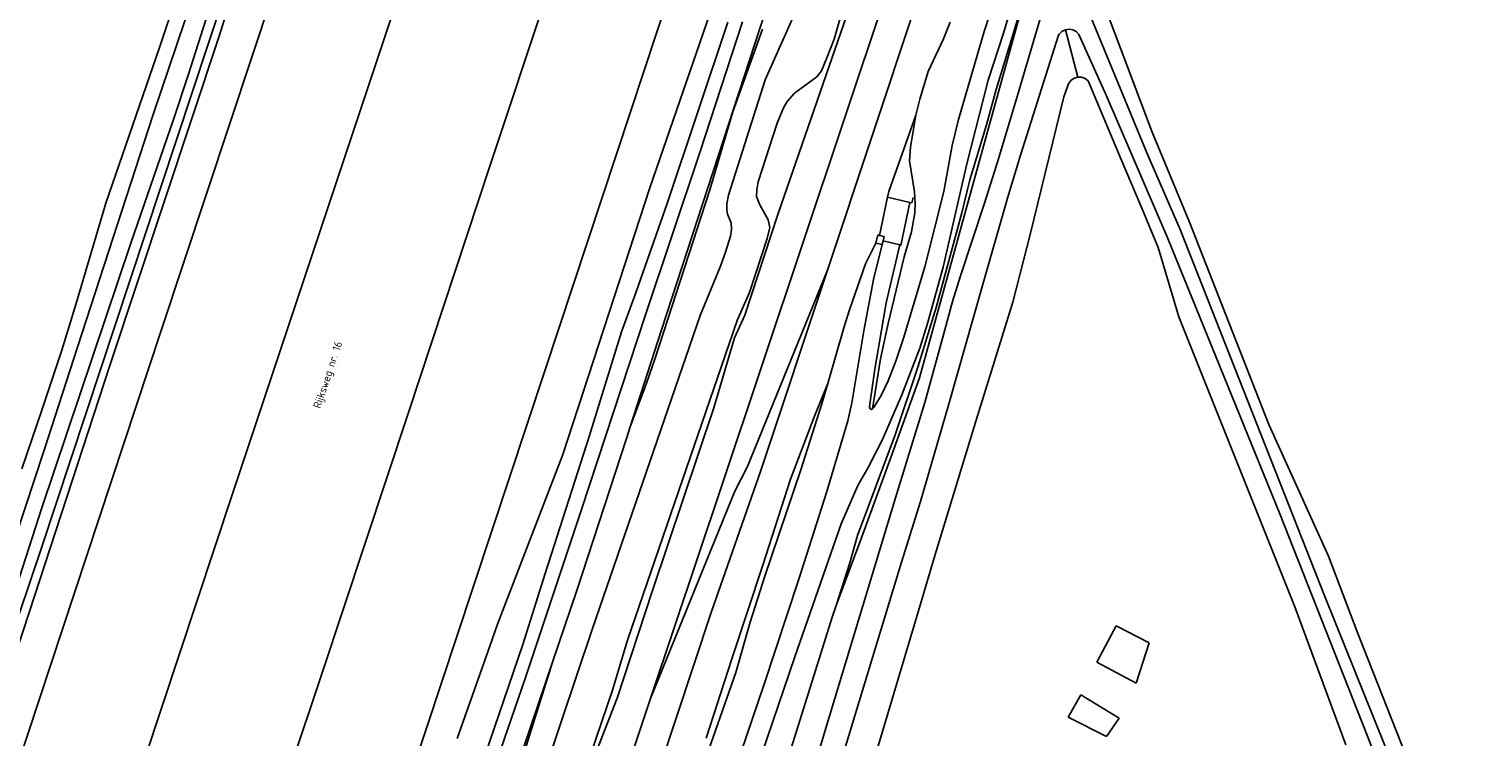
# Model space of a CAD drawing. Header units: metres. Extents: x 102000 to 105000, y 414600 to 420766.
# Tile 79 of 256: x 103184 to 103370, y 417409 to 417500. Entities that reach past the tile are written whole.
import ezdxf

# ---------------------------------------------------------------- set-up
doc = ezdxf.new("R2010")
doc.units = ezdxf.units.M
doc.layers.get('0').update_dxf_attribs({"color": 8})
doc.styles.add('MtXpl_NLCS-ISO', font='NLCS-ISO.ttf')

msp = doc.modelspace()

# ---------------------------------------------------------------- linework, layer by layer
for p, q in [((103200.13, 417488.98), (103216.15, 417536.82)), ((103272.69, 417441.49), (103303.57, 417533.84)), ((103224.34, 417531.51), (103212.78, 417496.44)), ((103218.19, 417529.59), (103208.49, 417498.88)), ((103261.14, 417489.47), (103273.98, 417528.36)), ((103209.62, 417523.28), (103200.93, 417497.57)), ((103200.93, 417497.57), (103209.62, 417523.28)), ((103212.32, 417518.12), (103204.57, 417494.01)), ((103311.61, 417516.06), (103306.27, 417499.61)), ((103254.15, 417515.54), (103243.21, 417482.66)), ((103222.17, 417476.29), (103233.41, 417510.04)), ((103279.92, 417476.21), (103291.34, 417509.25)), ((103199.1, 417473.68), (103209.61, 417505.44)), ((103265.05, 417461.47), (103279.1, 417504.63)), ((103283.31, 417504.68), (103278.29, 417493.42)), ((103311.73, 417505.04), (103306.37, 417485.73)), ((103307.79, 417492.19), (103311.74, 417505.09)), ((103308.71, 417499.4), (103310.53, 417505.54)), ((103286.23, 417469.09), (103297.48, 417502.91)), ((103319.12, 417503.3), (103327.01, 417484.11)), ((103321.3, 417503.8), (103327.7, 417486.72)), ((103263.56, 417479.64), (103271.2, 417501.85)), ((103265.78, 417477.62), (103273.51, 417500.78)), ((103275.39, 417500.82), (103269.92, 417484.14)), ((103287.11, 417498.64), (103287.88, 417501.29)), ((103301.9, 417500.78), (103301.07, 417498.67)), ((103310.72, 417492.14), (103313.69, 417502.24)), ((103277.93, 417499.92), (103274.14, 417489.33)), ((103306.27, 417499.61), (103302.97, 417488.38)), ((103306.77, 417493.38), (103308.71, 417499.4)), ((103315.76, 417499.12), (103310.9, 417483.8)), ((103315.84, 417499.25), (103315.76, 417499.12)), ((103316.18, 417499.61), (103315.84, 417499.25)), ((103316.62, 417499.83), (103316.18, 417499.61)), ((103317.1, 417499.91), (103316.62, 417499.83)), ((103318.21, 417493.77), (103316.62, 417499.83)), ((103317.59, 417499.83), (103317.1, 417499.91)), ((103318.02, 417499.59), (103317.59, 417499.83)), ((103318.35, 417499.23), (103318.02, 417499.59)), ((103321.82, 417491.47), (103318.35, 417499.23)), ((103200.93, 417497.57), (103194.08, 417477.67)), ((103194.08, 417477.67), (103200.93, 417497.57)), ((103208.49, 417498.88), (103194.59, 417456.94)), ((103286.18, 417496.22), (103287.11, 417498.64)), ((103301.07, 417498.67), (103299.1, 417494.5)), ((103212.78, 417496.44), (103201.16, 417461.41)), ((103285.46, 417494.59), (103286.18, 417496.22)), ((103204.57, 417494.01), (103202.74, 417488.47)), ((103278.29, 417493.42), (103273.61, 417478.69)), ((103282.04, 417491.72), (103284.87, 417493.79)), ((103284.87, 417493.79), (103285.46, 417494.59)), ((103299.1, 417494.5), (103298.04, 417490.97)), ((103304.04, 417482.69), (103306.77, 417493.38)), ((103317.04, 417492.91), (103317.34, 417493.33)), ((103317.34, 417493.33), (103317.74, 417493.62)), ((103317.74, 417493.62), (103318.21, 417493.77)), ((103318.21, 417493.77), (103318.7, 417493.76)), ((103318.7, 417493.76), (103319.16, 417493.6)), ((103319.16, 417493.6), (103319.55, 417493.29)), ((103281.09, 417490.68), (103282.04, 417491.72)), ((103306.54, 417487.69), (103307.79, 417492.19)), ((103308.07, 417483.34), (103310.72, 417492.14)), ((103316.43, 417491.25), (103317.04, 417492.91)), ((103319.55, 417493.29), (103323.76, 417483.23)), ((103329.69, 417473.15), (103321.82, 417491.47)), ((103279.81, 417487.91), (103280.63, 417489.84)), ((103280.63, 417489.84), (103281.09, 417490.68)), ((103298.04, 417490.97), (103297.51, 417488.9)), ((103312.17, 417473.84), (103316.43, 417491.25)), ((103190.45, 417459.28), (103200.13, 417488.98)), ((103202.74, 417488.47), (103197.28, 417472.57)), ((103250.12, 417456.13), (103261.14, 417489.47)), ((103274.14, 417489.33), (103271.21, 417479.36)), ((103277.41, 417480.41), (103279.81, 417487.91)), ((103297.51, 417488.9), (103294.06, 417479.16)), ((103296.83, 417484.83), (103297.51, 417488.9)), ((103302.97, 417488.38), (103302.17, 417485.04)), ((103304.42, 417480.64), (103306.54, 417487.69)), ((103327.7, 417486.72), (103332.46, 417475.23)), ((103269.92, 417484.14), (103263, 417463.4)), ((103296.73, 417483.09), (103296.83, 417484.83)), ((103306.37, 417485.73), (103297.99, 417455.34)), ((103302.17, 417485.04), (103301.09, 417479.15)), ((103327.01, 417484.11), (103331.28, 417474.32)), ((103243.21, 417482.66), (103232.73, 417450.94)), ((103297.34, 417479.1), (103296.73, 417483.09)), ((103301, 417469.51), (103304.04, 417482.69)), ((103306.3, 417477.68), (103308.07, 417483.34)), ((103310.9, 417483.8), (103309.25, 417478.32)), ((103323.76, 417483.23), (103326.41, 417477.04)), ((103277.22, 417479.39), (103277.41, 417480.41)), ((103303.42, 417476.44), (103304.42, 417480.64)), ((103252.45, 417445.56), (103263.56, 417479.64)), ((103271.21, 417479.36), (103264.23, 417457.86)), ((103273.61, 417478.69), (103273.39, 417477.59)), ((103277.17, 417478.52), (103277.22, 417479.39)), ((103277.61, 417477.44), (103277.17, 417478.52)), ((103293.92, 417478.45), (103294.06, 417479.16)), ((103294.06, 417479.16), (103293.92, 417478.45)), ((103297.45, 417477.58), (103297.34, 417479.1)), ((103301.09, 417479.15), (103298.66, 417469.55)), ((103194.08, 417477.67), (103190.24, 417464.72)), ((103190.24, 417464.72), (103194.08, 417477.67)), ((103261.79, 417466.34), (103265.78, 417477.62)), ((103273.39, 417477.59), (103273.39, 417476.84)), ((103273.39, 417476.84), (103273.49, 417476.26)), ((103278.68, 417475.55), (103277.61, 417477.44)), ((103293.92, 417478.45), (103292.87, 417473.56)), ((103296.76, 417477.76), (103293.92, 417478.45)), ((103296.76, 417477.76), (103293.92, 417478.45)), ((103295.63, 417472.28), (103296.76, 417477.76)), ((103297.02, 417477.7), (103296.76, 417477.76)), ((103297.18, 417478.41), (103297.02, 417477.7)), ((103297.4, 417476.42), (103297.45, 417477.58)), ((103303.22, 417468.37), (103306.3, 417477.68)), ((103309.25, 417478.32), (103305.94, 417466.85)), ((103326.41, 417477.04), (103328.48, 417472.01)), ((103210.21, 417440.42), (103222.17, 417476.29)), ((103273.49, 417476.26), (103273.93, 417475.15)), ((103273.93, 417475.15), (103273.97, 417474.3)), ((103275.7, 417463.36), (103279.92, 417476.21)), ((103278.87, 417474.55), (103278.68, 417475.55)), ((103296.98, 417473.99), (103297.4, 417476.42)), ((103300.12, 417464.32), (103303.42, 417476.44)), ((103332.46, 417475.23), (103342.62, 417449.39)), ((103185.81, 417433.53), (103199.1, 417473.68)), ((103273.85, 417473.45), (103273.26, 417471.52)), ((103273.97, 417474.3), (103273.85, 417473.45)), ((103276.3, 417466.26), (103278.55, 417473.15)), ((103278.55, 417473.15), (103278.87, 417474.55)), ((103292.67, 417473.62), (103292.42, 417472.55)), ((103292.87, 417473.56), (103292.67, 417473.62)), ((103293.5, 417473.42), (103292.87, 417473.56)), ((103293.36, 417472.86), (103293.5, 417473.42)), ((103296.03, 417470.8), (103296.98, 417473.99)), ((103309.9, 417465.01), (103312.17, 417473.84)), ((103344.01, 417437.96), (103329.69, 417473.15)), ((103331.28, 417474.32), (103349.75, 417427.41)), ((103197.28, 417472.57), (103185.89, 417438.74)), ((103273.26, 417471.52), (103272.58, 417469.61)), ((103292.42, 417472.55), (103291.11, 417469.94)), ((103292.11, 417467.92), (103293.24, 417472.38)), ((103292.42, 417472.55), (103293.24, 417472.38)), ((103293.24, 417472.38), (103293.36, 417472.86)), ((103293.36, 417472.86), (103295.47, 417472.33)), ((103295.47, 417472.33), (103293.72, 417464.92)), ((103295.47, 417472.33), (103295.63, 417472.28)), ((103328.48, 417472.01), (103331.12, 417463.14)), ((103272.58, 417469.61), (103269.99, 417463.33)), ((103291.11, 417469.94), (103289.07, 417464.03)), ((103294, 417462.31), (103296.03, 417470.8)), ((103298.66, 417469.55), (103295.99, 417460.57)), ((103299.02, 417462.3), (103301, 417469.51)), ((103276.03, 417444.01), (103286.23, 417469.09)), ((103277.71, 417443.5), (103286.23, 417469.09)), ((103290.87, 417461.34), (103292.11, 417467.92)), ((103302.22, 417465.11), (103303.22, 417468.37)), ((103259.93, 417461.24), (103261.79, 417466.34)), ((103274.71, 417462.7), (103276.3, 417466.26)), ((103305.94, 417466.85), (103301.68, 417451.88)), ((103190.24, 417464.72), (103188.46, 417458.91)), ((103188.46, 417458.91), (103190.24, 417464.72)), ((103289.07, 417464.03), (103288.33, 417461.76)), ((103293.72, 417464.92), (103292.27, 417456.47)), ((103297.78, 417456.73), (103300.12, 417464.32)), ((103301.12, 417461.02), (103302.22, 417465.11)), ((103305.22, 417449.94), (103309.9, 417465.01)), ((103263, 417463.4), (103254.82, 417438.52)), ((103269.99, 417463.33), (103256.21, 417423.33)), ((103260.68, 417421.85), (103274.71, 417462.7)), ((103274.38, 417460.45), (103275.7, 417463.36)), ((103288.33, 417461.76), (103286.27, 417454.64)), ((103293.03, 417457.77), (103294, 417462.31)), ((103298.04, 417459.16), (103299.02, 417462.3)), ((103331.12, 417463.14), (103345.93, 417426.11)), ((103201.16, 417461.41), (103190.03, 417427.78)), ((103255.85, 417447.97), (103259.93, 417461.24)), ((103261.06, 417449.11), (103265.05, 417461.47)), ((103271.71, 417451.53), (103274.38, 417460.45)), ((103289.37, 417452.17), (103290.87, 417461.34)), ((103295.99, 417460.57), (103295.02, 417457.61)), ((103298.68, 417452.22), (103301.12, 417461.02)), ((103188.46, 417458.91), (103185.9, 417451.22)), ((103186.14, 417445.97), (103190.45, 417459.28)), ((103295.75, 417453.17), (103298.04, 417459.16)), ((103194.59, 417456.94), (103182.18, 417418.98)), ((103264.23, 417457.86), (103263.1, 417454.55)), ((103292.27, 417456.47), (103291.6, 417451.69)), ((103291.99, 417451.39), (103293.03, 417457.77)), ((103295.02, 417457.61), (103294.01, 417454.98)), ((103294.9, 417448.06), (103297.78, 417456.73)), ((103238.87, 417422.19), (103250.12, 417456.13)), ((103263.1, 417454.55), (103261.06, 417449.11)), ((103286.27, 417454.64), (103284.57, 417450.44)), ((103285.48, 417451.91), (103286.27, 417454.64)), ((103294.01, 417454.98), (103293.08, 417453.08)), ((103297.99, 417455.34), (103294.32, 417445.18)), ((103293.08, 417453.08), (103292.11, 417451.51)), ((103293.28, 417447.48), (103295.75, 417453.17)), ((103185.9, 417451.22), (103183.34, 417443.72)), ((103232.73, 417450.94), (103221.67, 417417.55)), ((103263.88, 417428.18), (103271.71, 417451.53)), ((103282.82, 417443.6), (103285.48, 417451.91)), ((103288.84, 417449.87), (103289.37, 417452.17)), ((103291.6, 417451.69), (103291.68, 417451.38)), ((103291.68, 417451.38), (103291.85, 417451.32)), ((103291.85, 417451.32), (103291.99, 417451.39)), ((103292.11, 417451.51), (103291.99, 417451.39)), ((103294.94, 417440.01), (103298.68, 417452.22)), ((103301.68, 417451.88), (103298.12, 417439.55)), ((103261.06, 417449.11), (103260.58, 417447.6)), ((103284.57, 417450.44), (103281.52, 417442.41)), ((103286.14, 417440.85), (103288.84, 417449.87)), ((103299.85, 417432.34), (103305.22, 417449.94)), ((103342.62, 417449.39), (103350.25, 417432.56)), ((103250.19, 417430.37), (103255.85, 417447.97)), ((103260.58, 417447.6), (103254.21, 417428.17)), ((103290.09, 417435.22), (103294.9, 417448.06)), ((103291.42, 417443.92), (103293.28, 417447.48)), ((103175.61, 417414.06), (103186.14, 417445.97)), ((103244.11, 417423.89), (103252.45, 417445.56)), ((103294.32, 417445.18), (103290.61, 417435.04)), ((103271.4, 417425.36), (103277.71, 417443.5)), ((103274.43, 417440.89), (103276.03, 417444.01)), ((103278.22, 417430.01), (103282.82, 417443.6)), ((103290.1, 417441.59), (103291.42, 417443.92)), ((103263.62, 417414.38), (103272.69, 417441.49)), ((103281.52, 417442.41), (103278, 417431.41)), ((103287.99, 417436.72), (103290.1, 417441.59)), ((103199.04, 417406.72), (103210.21, 417440.42)), ((103263.62, 417414.38), (103274.43, 417440.89)), ((103282.58, 417429.62), (103286.14, 417440.85)), ((103286.02, 417410.61), (103294.94, 417440.01)), ((103298.12, 417439.55), (103295.69, 417431.79)), ((103185.89, 417438.74), (103178.95, 417417.26)), ((103254.82, 417438.52), (103247.62, 417416.95)), ((103355.14, 417409.78), (103344.01, 417437.96)), ((103282.06, 417419.71), (103287.99, 417436.72)), ((103290.61, 417435.04), (103287.36, 417426.25)), ((103289.09, 417431.72), (103290.09, 417435.22)), ((103170.45, 417388), (103185.81, 417433.53)), ((103298.2, 417426.75), (103299.85, 417432.34)), ((103350.25, 417432.56), (103353.96, 417422.68)), ((103247.32, 417421.3), (103250.19, 417430.37)), ((103278, 417431.41), (103274.02, 417419.46)), ((103295.69, 417431.79), (103284.49, 417394.89)), ((103287.36, 417426.25), (103289.09, 417431.72)), ((103276.35, 417424.12), (103278.22, 417430.01)), ((103278.13, 417416.09), (103282.58, 417429.62)), ((103190.03, 417427.78), (103179.11, 417394.72)), ((103254.21, 417428.17), (103251.16, 417419.15)), ((103259.4, 417414.45), (103263.88, 417428.18)), ((103289.71, 417398.28), (103298.2, 417426.75)), ((103349.75, 417427.41), (103363.84, 417392.57)), ((103240.86, 417333.36), (103271.4, 417425.36)), ((103286.87, 417424.92), (103285.13, 417419.35)), ((103287.36, 417426.25), (103286.87, 417424.92)), ((103345.93, 417426.11), (103352.44, 417408.49)), ((103256.21, 417423.33), (103225.38, 417331.01)), ((103243.12, 417421.09), (103244.11, 417423.89)), ((103274.53, 417417.73), (103276.35, 417424.12)), ((103323.1, 417423.67), (103320.66, 417419.05)), ((103327.31, 417421.5), (103323.1, 417423.67)), ((103227.96, 417389.3), (103238.87, 417422.19)), ((103238.08, 417394.08), (103247.32, 417421.3)), ((103238.95, 417409.29), (103243.12, 417421.09)), ((103258.74, 417415.32), (103260.68, 417421.85)), ((103325.68, 417416.34), (103327.31, 417421.5)), ((103353.96, 417422.68), (103369.67, 417383.07)), ((103242.19, 417392.57), (103251.16, 417419.15)), ((103251.16, 417419.15), (103247.74, 417408.28)), ((103262.28, 417361.62), (103282.06, 417419.71)), ((103274.02, 417419.46), (103270.76, 417409.32)), ((103285.13, 417419.35), (103279.13, 417400.12)), ((103320.66, 417419.05), (103325.68, 417416.34)), ((103221.67, 417417.55), (103211.91, 417388.46)), ((103263.75, 417386.78), (103274.53, 417417.73)), ((103247.62, 417416.95), (103240.8, 417397.05)), ((103262.31, 417370.1), (103278.13, 417416.09)), ((103252.02, 417395.6), (103258.74, 417415.32)), ((103252.36, 417380.46), (103263.62, 417414.38)), ((103256.76, 417407.67), (103259.4, 417414.45)), ((103318.62, 417414.84), (103316.99, 417411.99)), ((103323.51, 417411.86), (103318.62, 417414.84)), ((103316.99, 417411.99), (103321.88, 417409.55)), ((103321.88, 417409.55), (103323.51, 417411.86)), ((103281.25, 417394.58), (103286.02, 417410.61)), ((103369.95, 417371.74), (103355.14, 417409.78))]:
    msp.add_line(p, q)

# ---------------------------------------------------------------- texts
at = {"style": 'MtXpl_NLCS-ISO'}
msp.add_text('Rijksweg nr. 16', height=1, rotation=71.5107, dxfattribs=at).set_placement((103221.47, 417451.37))

doc.saveas('drawing.dxf')
